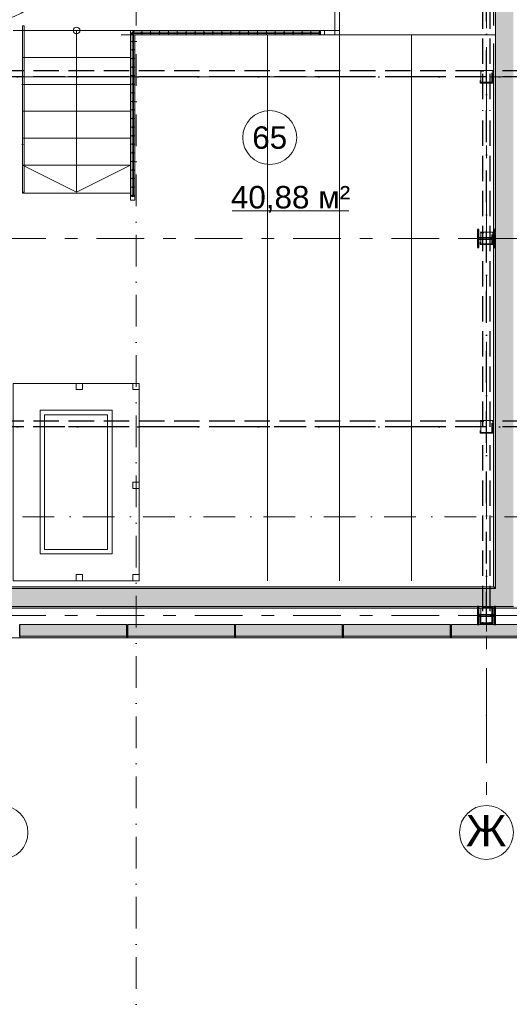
# Model space of a CAD drawing. Header units: millimetres. Extents: x -14761 to 157739, y -22400 to 107990.
# Tile 9 of 256: x 16704 to 22150, y 12570 to 23535. Entities that reach past the tile are written whole.
import ezdxf

# ---------------------------------------------------------------- set-up
doc = ezdxf.new("R2010")
doc.units = ezdxf.units.MM
doc.header["$MEASUREMENT"] = 0
for name, pattern in [('Невидимая', [391.222223, 282.222223, -109]), ('Штрих-Штриховая', [1093.611073, 529.166651, -211.666656, 141.111112, -211.666656]), ('Штрихпунктирная', [670.277762, 352.777767, -176.388884, 0, -141.111112])]:
    doc.linetypes.add(name, pattern=pattern)
for name, color, linetype in [('Интерьер - Мебель', 7, 'Continuous'), ('Конструктив - Лестницы', 7, 'Continuous'), ('Конструктив - Ограждение нов', 7, 'Continuous'), ('УЛИЦА_Б15_наклонный прогон', 7, 'Continuous'), ('УЛИЦА_Б6', 7, 'Continuous'), ('УЛИЦА_ЗОНЫ', 7, 'Continuous'), ('УЛИЦА_Конструктив бани', 7, 'Continuous'), ('УЛИЦА_Стены бани', 7, 'Continuous'), ('УЛИЦА_Стойки стропильные', 7, 'Continuous'), ('УЛИЦА_Сэндвич-панели бани', 7, 'Continuous'), ('Элемент Модели - Оси', 7, 'Continuous'), ('Элемент модели - Оси Улица Бани', 7, 'Continuous')]:
    doc.layers.add(name, color=color, linetype=linetype)
doc.styles.add('СГЕНЕРИР_СТИЛЬ_1', font='txt')

msp = doc.modelspace()

# ---------------------------------------------------------------- hatches: boundary and pattern name
at = {"layer": 'УЛИЦА_Конструктив бани', "linetype": 'Continuous', "lineweight": 0, "true_color": 0x000000}
for points in [[(21996, 21000), (21996, 21200), (21981, 21200), (21981, 21107), (21811, 21107), (21811, 21200), (21796, 21200), (21796, 21000), (21811, 21000), (21811, 21092), (21981, 21092), (21981, 21000)], [(21996, 16800), (21996, 17000), (21981, 17000), (21981, 16907), (21811, 16907), (21811, 17000), (21796, 17000), (21796, 16800), (21811, 16800), (21811, 16892), (21981, 16892), (21981, 16800)]]:
    msp.add_hatch(color=18, dxfattribs=at).paths.add_polyline_path(points)
at = {"layer": 'УЛИЦА_Стены бани', "linetype": 'Continuous', "lineweight": 0, "true_color": 0x000000}
for points in [[(21996, 23470), (21996, 24925), (21976, 24925), (21976, 23470)], [(21996, 24980), (21996, 17220), (22196, 17220), (22196, 24980)], [(21976, 23270), (21976, 21107), (21981, 21107), (21981, 21200), (21996, 21200), (21996, 23270)], [(21976, 17220), (21996, 17220), (21996, 21000), (21981, 21000), (21981, 21092), (21976, 21092)], [(21976, 17220), (16416, 17220), (16416, 17200), (21976, 17200)], [(21996, 17220), (21976, 17220), (21976, 17200), (21996, 17200)], [(22196, 17220), (21996, 17220), (21996, 17200), (22196, 17200)], [(21996, 17200), (16396, 17200), (16396, 17000), (21996, 17000)], [(22196, 17200), (21996, 17200), (21996, 17000), (22196, 17000)], [(16596, 17000), (16596, 16980), (21796, 16980), (21796, 17000)], [(21981, 17000), (21811, 17000), (21811, 16980), (21981, 16980)], [(27796, 17000), (21996, 17000), (21996, 16980), (27796, 16980)]]:
    msp.add_hatch(color=18, dxfattribs=at).paths.add_polyline_path(points)
at = {"layer": 'УЛИЦА_Сэндвич-панели бани', "linetype": 'Continuous', "lineweight": 0, "true_color": 0x000000}
for points in [[(17896, 16800), (16706, 16800), (16706, 16670), (17896, 16670)], [(19096, 16800), (17906, 16800), (17906, 16670), (19096, 16670)], [(20296, 16800), (19106, 16800), (19106, 16670), (20296, 16670)], [(21496, 16800), (20306, 16800), (20306, 16670), (21496, 16670)], [(22696, 16800), (21506, 16800), (21506, 16670), (22696, 16670)], [(16706, 16650), (17896, 16650), (17896, 16670), (16706, 16670)], [(17906, 16650), (19096, 16650), (19096, 16670), (17906, 16670)], [(19106, 16650), (20296, 16650), (20296, 16670), (19106, 16670)], [(20306, 16650), (21496, 16650), (21496, 16670), (20306, 16670)], [(21506, 16650), (22696, 16650), (22696, 16670), (21506, 16670)]]:
    msp.add_hatch(color=18, dxfattribs=at).paths.add_polyline_path(points)

# ---------------------------------------------------------------- linework, layer by layer
at = {"color": 7, "linetype": 'Continuous', "lineweight": 15, "flags": 128}
msp.add_lwpolyline([(-9854, 25550), (-9854, 16650), (32946, 16650), (32946, 23150), (28145, 23150), (28145, 25550)], close=True, dxfattribs=at)
at = {"color": 7, "linetype": 'Continuous', "lineweight": 15}
for points in [[(20211, 24915), (20211, 23365)], [(20211, 24915), (20261, 24915), (20261, 23365)], [(20093, 23365), (21996, 23365)]]:
    msp.add_lwpolyline(points, dxfattribs=at)
at = {"layer": 'Интерьер - Мебель', "color": 7, "linetype": 'Continuous', "lineweight": 15}
for points in [[(20261, 23415), (16631, 23415)], [(19461, 23365), (17831, 23365)], [(19461, 23365), (19461, 19785)], [(19461, 23365), (19461, 17285)], [(20261, 23365), (20261, 17285)], [(21061, 23365), (21061, 17285)]]:
    msp.add_lwpolyline(points, dxfattribs=at)
for points in [[(16631, 17285), (18031, 17285), (18031, 19485), (16631, 19485)], [(17331, 19485), (17401, 19485), (17401, 19415), (17331, 19415)], [(17961, 19485), (18031, 19485), (18031, 19415), (17961, 19415)], [(16931, 17585), (17731, 17585), (17731, 19185), (16931, 19185)], [(16981, 17635), (17681, 17635), (17681, 19135), (16981, 19135)], [(17961, 18385), (18031, 18385), (18031, 18315), (17961, 18315)], [(17331, 17355), (17401, 17355), (17401, 17285), (17331, 17285)], [(17961, 17355), (18031, 17355), (18031, 17285), (17961, 17285)]]:
    msp.add_lwpolyline(points, close=True, dxfattribs=at)
at = {"layer": 'Конструктив - Лестницы', "color": 7, "linetype": 'Continuous', "lineweight": 15}
for p, q in [((17936, 23415), (16736, 23415)), ((16736, 23415), (16736, 23115)), ((17336, 23415), (17336, 23115)), ((17936, 23115), (17936, 23415)), ((16736, 23115), (17936, 23115)), ((17936, 23115), (16736, 23115)), ((16736, 23115), (16736, 22815)), ((17336, 23115), (17336, 21915)), ((17936, 22815), (17936, 23115)), ((16736, 22815), (17936, 22815)), ((17936, 22815), (16736, 22815)), ((16736, 22815), (16736, 22515)), ((17936, 22515), (17936, 22815)), ((16736, 22515), (17936, 22515)), ((17936, 22515), (16736, 22515)), ((16736, 22515), (16736, 22215)), ((17936, 22215), (17936, 22515)), ((16736, 22215), (17936, 22215)), ((17936, 22215), (16736, 22215)), ((16736, 22215), (16736, 21915)), ((17936, 21915), (17936, 22215)), ((16736, 21915), (17936, 21915)), ((17936, 21915), (16736, 21915)), ((16736, 21915), (16736, 21615)), ((16736, 21915), (17336, 21615)), ((17336, 21915), (17336, 21615)), ((17336, 21615), (17936, 21915)), ((17936, 21615), (17936, 21915)), ((16736, 21615), (16736, 21605)), ((16736, 21605), (17936, 21605)), ((17936, 21605), (17936, 21615))]:
    msp.add_line(p, q, dxfattribs=at)
at = {"layer": 'Конструктив - Лестницы', "color": 7, "linetype": 'Continuous', "lineweight": 15, "flags": 128}
msp.add_lwpolyline([(17299, 23415, 1), (17374, 23415, 1)], format="xyb", close=True, dxfattribs=at)
at = {"layer": 'Конструктив - Ограждение нов', "color": 251, "linetype": 'Штрихпунктирная', "lineweight": 15, "true_color": 0x575757}
msp.add_line((16736, 21615), (16736, 23465), dxfattribs=at)
at = {"layer": 'Конструктив - Ограждение нов', "color": 7, "linetype": 'Continuous', "lineweight": 15}
for p, q in [((17936, 23415), (17936, 21575)), ((20043, 23415), (17936, 23415)), ((17954, 23397), (17954, 21575)), ((20043, 23397), (17954, 23397)), ((17969, 21575), (17969, 23382)), ((17969, 23382), (20043, 23382)), ((17986, 21575), (17986, 23365)), ((17986, 23365), (20043, 23365)), ((18053, 23390), (18068, 23390)), ((18061, 23410), (18061, 23370)), ((18152, 23390), (18167, 23390)), ((18160, 23410), (18160, 23370)), ((18251, 23390), (18266, 23390)), ((18259, 23410), (18259, 23370)), ((18350, 23390), (18365, 23390)), ((18358, 23410), (18358, 23370)), ((18450, 23390), (18465, 23390)), ((18457, 23410), (18457, 23370)), ((18549, 23390), (18564, 23390)), ((18556, 23410), (18556, 23370)), ((18648, 23390), (18663, 23390)), ((18655, 23410), (18655, 23370)), ((18747, 23390), (18762, 23390)), ((18754, 23410), (18754, 23370)), ((18846, 23390), (18861, 23390)), ((18854, 23410), (18854, 23370)), ((18945, 23390), (18960, 23390)), ((18953, 23410), (18953, 23370)), ((19044, 23390), (19059, 23390)), ((19052, 23410), (19052, 23370)), ((19143, 23390), (19158, 23390)), ((19151, 23410), (19151, 23370)), ((19243, 23390), (19258, 23390)), ((19250, 23410), (19250, 23370)), ((19342, 23390), (19357, 23390)), ((19349, 23410), (19349, 23370)), ((19441, 23390), (19456, 23390)), ((19448, 23410), (19448, 23370)), ((19540, 23390), (19555, 23390)), ((19547, 23410), (19547, 23370)), ((19639, 23390), (19654, 23390)), ((19646, 23410), (19646, 23370)), ((19738, 23390), (19753, 23390)), ((19746, 23410), (19746, 23370)), ((19837, 23390), (19852, 23390)), ((19845, 23410), (19845, 23370)), ((19936, 23390), (19951, 23390)), ((19944, 23410), (19944, 23370)), ((20093, 23415), (20043, 23415)), ((20043, 23382), (20043, 23397)), ((20043, 23365), (20093, 23365)), ((20093, 23365), (20093, 23415)), ((17941, 23294), (17981, 23294)), ((17961, 23286), (17961, 23301)), ((17941, 23198), (17981, 23198)), ((17961, 23191), (17961, 23206)), ((17941, 23103), (17981, 23103)), ((17961, 23095), (17961, 23110)), ((17941, 23007), (17981, 23007)), ((17961, 23000), (17961, 23015)), ((17961, 22904), (17961, 22919)), ((17941, 22912), (17981, 22912)), ((17941, 22816), (17981, 22816)), ((17961, 22809), (17961, 22824)), ((17941, 22721), (17981, 22721)), ((17961, 22713), (17961, 22728)), ((17941, 22625), (17981, 22625)), ((17961, 22618), (17961, 22633)), ((17941, 22530), (17981, 22530)), ((17961, 22522), (17961, 22537)), ((17941, 22434), (17981, 22434)), ((17961, 22427), (17961, 22442)), ((17941, 22339), (17981, 22339)), ((17961, 22331), (17961, 22346)), ((17941, 22243), (17981, 22243)), ((17961, 22236), (17961, 22251)), ((17961, 22140), (17961, 22155)), ((17941, 22148), (17981, 22148)), ((17941, 22052), (17981, 22052)), ((17961, 22045), (17961, 22060)), ((17941, 21957), (17981, 21957)), ((17961, 21949), (17961, 21964)), ((17941, 21861), (17981, 21861)), ((17961, 21854), (17961, 21869)), ((17941, 21766), (17981, 21766)), ((17961, 21758), (17961, 21773)), ((17941, 21670), (17981, 21670)), ((17961, 21663), (17961, 21678)), ((17936, 21575), (17936, 21525)), ((17936, 21525), (17986, 21525)), ((17954, 21575), (17969, 21575)), ((17986, 21525), (17986, 21575))]:
    msp.add_line(p, q, dxfattribs=at)
at = {"layer": 'Конструктив - Ограждение нов', "color": 251, "linetype": 'Continuous', "lineweight": 15, "true_color": 0x575757, "flags": 128}
for points in [[(16736, 21615), (16736, 23465)], [(16736, 23465), (16752, 23465)], [(16752, 21615), (16752, 23465)], [(16736, 21615), (16752, 21615)]]:
    msp.add_lwpolyline(points, dxfattribs=at)
at = {"layer": 'Конструктив - Ограждение нов', "color": 7, "linetype": 'Continuous', "lineweight": 15, "flags": 128}
for points in [[(17956, 23395), (17954, 23392), (17952, 23390), (17950, 23387), (17948, 23384), (17947, 23382), (17947, 23380), (17946, 23378), (17947, 23377), (17947, 23375), (17948, 23375), (17950, 23374), (17952, 23375), (17954, 23375), (17956, 23376), (17959, 23378), (17962, 23380), (17964, 23382), (17967, 23384), (17969, 23387), (17971, 23389), (17973, 23392), (17975, 23395), (17976, 23397), (17976, 23399), (17977, 23401), (17976, 23403), (17976, 23404), (17974, 23404), (17973, 23405), (17971, 23404), (17969, 23404), (17966, 23403), (17964, 23401), (17961, 23399), (17959, 23397)], [(20050, 23390), (20050, 23393), (20050, 23396), (20049, 23400), (20049, 23402), (20048, 23405), (20047, 23407), (20046, 23408), (20044, 23409), (20043, 23410), (20042, 23409), (20040, 23408), (20039, 23407), (20038, 23405), (20037, 23402), (20036, 23400), (20036, 23396), (20036, 23393), (20035, 23390), (20036, 23386), (20036, 23383), (20036, 23380), (20037, 23377), (20038, 23374), (20039, 23372), (20040, 23371), (20042, 23370), (20043, 23370), (20044, 23370), (20046, 23371), (20047, 23372), (20048, 23374), (20049, 23377), (20049, 23380), (20050, 23383), (20050, 23386)], [(17961, 21582), (17958, 21582), (17955, 21582), (17951, 21581), (17949, 21580), (17946, 21579), (17944, 21578), (17943, 21577), (17942, 21576), (17941, 21575), (17942, 21573), (17943, 21572), (17944, 21571), (17946, 21570), (17949, 21569), (17951, 21568), (17955, 21567), (17958, 21567), (17961, 21567), (17965, 21567), (17968, 21567), (17971, 21568), (17974, 21569), (17977, 21570), (17979, 21571), (17980, 21572), (17981, 21573), (17981, 21575), (17981, 21576), (17980, 21577), (17979, 21578), (17977, 21579), (17974, 21580), (17971, 21581), (17968, 21582), (17965, 21582)]]:
    msp.add_lwpolyline(points, close=True, dxfattribs=at)
at = {"layer": 'УЛИЦА_Б15_наклонный прогон', "color": 251, "linetype": 'Штрихпунктирная', "lineweight": 30, "true_color": 0x575757}
msp.add_line((21896, 16810), (21896, 25390), dxfattribs=at)
at = {"layer": 'УЛИЦА_Б15_наклонный прогон', "color": 251, "linetype": 'Невидимая', "lineweight": 30, "true_color": 0x575757}
for p, q in [((21856, 22651), (21856, 24921)), ((21936, 22651), (21936, 24921)), ((21856, 19000), (21856, 22526)), ((21936, 19000), (21936, 22526)), ((21856, 16949), (21856, 18874)), ((21936, 16949), (21936, 18874)), ((21856, 16810), (21856, 16824)), ((21936, 16810), (21856, 16810)), ((21936, 16810), (21936, 16824))]:
    msp.add_line(p, q, dxfattribs=at)
at = {"layer": 'УЛИЦА_Б6', "color": 251, "linetype": 'Невидимая', "lineweight": 30, "true_color": 0x575757}
for p, q in [((21834, 22964), (16559, 22964)), ((21834, 22964), (16559, 22964)), ((27834, 22964), (21959, 22964)), ((27834, 22964), (21959, 22964)), ((21834, 22900), (16559, 22900)), ((21834, 22900), (16559, 22900)), ((27834, 22900), (21959, 22900)), ((27834, 22900), (21959, 22900)), ((21834, 19064), (16559, 19064)), ((21834, 19064), (16559, 19064)), ((21834, 19000), (16559, 19000)), ((21834, 19000), (16559, 19000)), ((27834, 19064), (21959, 19064)), ((27834, 19064), (21959, 19064)), ((27834, 19000), (21959, 19000)), ((27834, 19000), (21959, 19000))]:
    msp.add_line(p, q, dxfattribs=at)
at = {"layer": 'УЛИЦА_Б6', "color": 251, "linetype": 'Штрихпунктирная', "lineweight": 30, "true_color": 0x575757}
for p, q in [((32626, 22900), (-9534, 22900)), ((32626, 22900), (-9534, 22900)), ((32626, 19000), (-9534, 19000)), ((32626, 19000), (-9534, 19000))]:
    msp.add_line(p, q, dxfattribs=at)
at = {"layer": 'УЛИЦА_ЗОНЫ', "color": 7, "linetype": 'Continuous', "lineweight": 15}
msp.add_line((19066, 21405), (20367, 21405), dxfattribs=at)
at = {"layer": 'УЛИЦА_ЗОНЫ', "color": 7, "linetype": 'Continuous', "lineweight": 15, "flags": 128}
msp.add_lwpolyline([(19785, 22223, 1), (19185, 22223, 1)], format="xyb", close=True, dxfattribs=at)
at = {"layer": 'УЛИЦА_Конструктив бани', "color": 251, "linetype": 'Continuous', "lineweight": 5, "true_color": 0x575757}
for p, q in [((21896, 21180), (21896, 21280)), ((21816, 21100), (21716, 21100)), ((21976, 21100), (22076, 21100)), ((21896, 21020), (21896, 20920)), ((21896, 16980), (21896, 17080)), ((21816, 16900), (21716, 16900)), ((21976, 16900), (22076, 16900)), ((21896, 16820), (21896, 16720))]:
    msp.add_line(p, q, dxfattribs=at)
at = {"layer": 'УЛИЦА_Конструктив бани', "color": 251, "linetype": 'Continuous', "lineweight": 30, "true_color": 0x575757, "flags": 128}
for points in [[(21996, 21000), (21996, 21200), (21981, 21200), (21981, 21107), (21811, 21107), (21811, 21200), (21796, 21200), (21796, 21000), (21811, 21000), (21811, 21092), (21981, 21092), (21981, 21000)], [(21996, 16800), (21996, 17000), (21981, 17000), (21981, 16907), (21811, 16907), (21811, 17000), (21796, 17000), (21796, 16800), (21811, 16800), (21811, 16892), (21981, 16892), (21981, 16800)]]:
    msp.add_lwpolyline(points, close=True, dxfattribs=at)
at = {"layer": 'УЛИЦА_Конструктив бани', "color": 251, "linetype": 'Continuous', "lineweight": 5, "true_color": 0x575757}
for p in [(21896, 21100), (21896, 16900)]:
    msp.add_point(p, dxfattribs=at)
at = {"layer": 'УЛИЦА_Стены бани', "color": 251, "linetype": 'Continuous', "lineweight": 20, "true_color": 0x575757}
for p, q in [((21996, 24925), (21996, 23470)), ((21996, 23270), (21996, 23470)), ((21996, 23270), (21996, 21200)), ((21996, 21000), (21996, 17220)), ((21996, 17220), (21996, 17200)), ((21996, 17220), (21996, 17200)), ((21996, 17200), (16396, 17200)), ((16596, 17000), (21796, 17000)), ((21811, 17000), (21981, 17000)), ((21996, 17000), (22196, 17000))]:
    msp.add_line(p, q, dxfattribs=at)
at = {"layer": 'УЛИЦА_Стены бани', "color": 251, "linetype": 'Continuous', "lineweight": 20, "true_color": 0x575757, "flags": 128}
for points in [[(21976, 24925), (21976, 23470)], [(21976, 23270), (21976, 21107)], [(21976, 21092), (21976, 17220)], [(21976, 17220), (16416, 17220)], [(16596, 16980), (21796, 16980)], [(21811, 16980), (21981, 16980)], [(21996, 16980), (27796, 16980)]]:
    msp.add_lwpolyline(points, dxfattribs=at)
at = {"layer": 'УЛИЦА_Стены бани', "color": 251, "linetype": 'Continuous', "lineweight": 5, "true_color": 0x575757}
msp.add_arc((16291, 24400), 900, 270, 0, dxfattribs=at)
at = {"layer": 'УЛИЦА_Стойки стропильные', "color": 251, "linetype": 'Невидимая', "lineweight": 20, "true_color": 0x575757, "flags": 128}
for points in [[(21966, 22830), (21966, 22970), (21826, 22970), (21826, 22830)], [(21958, 22838), (21834, 22838), (21834, 22962), (21958, 22962)], [(21966, 21030), (21966, 21170), (21826, 21170), (21826, 21030)], [(21958, 21038), (21834, 21038), (21834, 21162), (21958, 21162)], [(21966, 18930), (21966, 19070), (21826, 19070), (21826, 18930)], [(21958, 18938), (21834, 18938), (21834, 19062), (21958, 19062)], [(21966, 16810), (21966, 16990), (21826, 16990), (21826, 16810)], [(21958, 16818), (21834, 16818), (21834, 16982), (21958, 16982)]]:
    msp.add_lwpolyline(points, close=True, dxfattribs=at)
at = {"layer": 'УЛИЦА_Сэндвич-панели бани', "color": 251, "linetype": 'Continuous', "lineweight": 20, "true_color": 0x575757}
for p, q in [((17896, 16670), (16706, 16670)), ((17896, 16670), (16706, 16670)), ((19096, 16670), (17906, 16670)), ((19096, 16670), (17906, 16670)), ((20296, 16670), (19106, 16670)), ((20296, 16670), (19106, 16670)), ((21496, 16670), (20306, 16670)), ((21496, 16670), (20306, 16670)), ((22696, 16670), (21506, 16670)), ((22696, 16670), (21506, 16670))]:
    msp.add_line(p, q, dxfattribs=at)
at = {"layer": 'УЛИЦА_Сэндвич-панели бани', "color": 251, "linetype": 'Continuous', "lineweight": 20, "true_color": 0x575757, "flags": 128}
for points in [[(17896, 16800), (16706, 16800)], [(19096, 16800), (17906, 16800)], [(20296, 16800), (19106, 16800)], [(21496, 16800), (20306, 16800)], [(21796, 16800), (21506, 16800)], [(21981, 16800), (21811, 16800)], [(22696, 16800), (21996, 16800)], [(16706, 16650), (17896, 16650)], [(17906, 16650), (19096, 16650)], [(19106, 16650), (20296, 16650)], [(20306, 16650), (21496, 16650)], [(21506, 16650), (22696, 16650)]]:
    msp.add_lwpolyline(points, dxfattribs=at)
at = {"layer": 'УЛИЦА_Сэндвич-панели бани', "color": 251, "linetype": 'Continuous', "lineweight": 25, "true_color": 0x575757, "flags": 128}
for points in [[(16706, 16670), (16706, 16800)], [(17896, 16670), (17896, 16800)], [(17906, 16670), (17906, 16800)], [(19096, 16670), (19096, 16800)], [(19106, 16670), (19106, 16800)], [(20296, 16670), (20296, 16800)], [(20306, 16670), (20306, 16800)], [(21496, 16670), (21496, 16800)], [(21506, 16670), (21506, 16800)]]:
    msp.add_lwpolyline(points, dxfattribs=at)
at = {"layer": 'УЛИЦА_Сэндвич-панели бани', "color": 251, "linetype": 'Continuous', "lineweight": 15, "true_color": 0x575757, "flags": 128}
for points in [[(16706, 16650), (16706, 16670)], [(17896, 16650), (17896, 16670)], [(17906, 16650), (17906, 16670)], [(19096, 16650), (19096, 16670)], [(19106, 16650), (19106, 16670)], [(20296, 16650), (20296, 16670)], [(20306, 16650), (20306, 16670)], [(21496, 16650), (21496, 16670)], [(21506, 16650), (21506, 16670)]]:
    msp.add_lwpolyline(points, dxfattribs=at)
at = {"layer": 'Элемент Модели - Оси', "color": 7, "linetype": 'Штрихпунктирная', "lineweight": 15}
for p, q in [((18000, 92200), (18000, -1975)), ((-12761, 18000), (155650, 18000))]:
    msp.add_line(p, q, dxfattribs=at)
at = {"layer": 'Элемент модели - Оси Улица Бани', "color": 7, "linetype": 'Штрих-Штриховая', "lineweight": 15}
for p, q in [((21896, 15784), (21896, 25278)), ((29024, 22900), (-5171, 22900)), ((29024, 21100), (-5171, 21100)), ((29024, 16900), (-5171, 16900)), ((21896, 15784), (21896, 14784))]:
    msp.add_line(p, q, dxfattribs=at)
at = {"layer": 'Элемент модели - Оси Улица Бани', "color": 7, "linetype": 'Continuous', "lineweight": 15}
for centre in [(16496, 14484), (21896, 14484)]:
    msp.add_circle(centre, 300, dxfattribs=at)
at = {"layer": 'Элемент модели - Оси Улица Бани', "color": 7, "linetype": 'Штрих-Штриховая', "lineweight": 15}
msp.add_point((21896, 15784), dxfattribs=at)
msp.add_point((21896, 15784), dxfattribs=at)

# ---------------------------------------------------------------- texts
at = {"layer": 'УЛИЦА_ЗОНЫ', "color": 7, "lineweight": 15, "char_height": 250, "attachment_point": 5, "style": 'СГЕНЕРИР_СТИЛЬ_1'}
for s, insert in [('\\A1;{\\pqc;\\fArial|b0|i0|c204|p38;65}', (19485, 22221)), ('\\A1;{\\pqc;\\fArial|b0|i0|c204|p38;40,88 м²}', (19717, 21535))]:
    msp.add_mtext(s, dxfattribs=dict(at, insert=insert))
at = {"layer": 'Элемент модели - Оси Улица Бани', "color": 30, "lineweight": 5, "true_color": 0xff823e, "insert": (22119, 14504), "char_height": 350, "attachment_point": 6, "style": 'СГЕНЕРИР_СТИЛЬ_1'}
msp.add_mtext('\\A1;{\\pqr;\\pt0;\\fArial|b0|i0|c204|p38;Ж}', dxfattribs=at)

doc.saveas('drawing.dxf')
